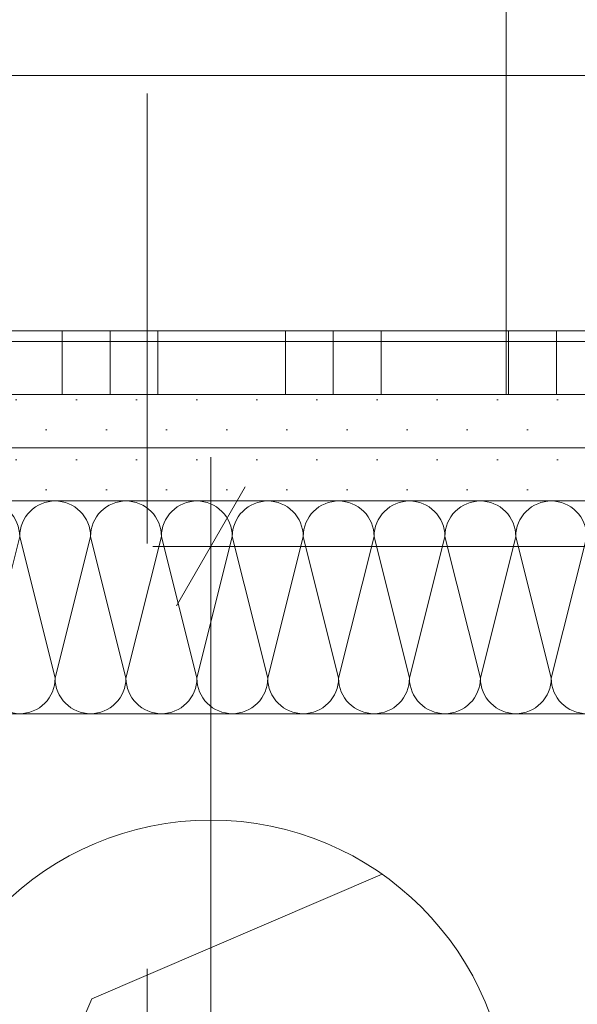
# Model space of a CAD drawing. Header units: metres. Extents: x -3.5 to 65.3, y -10.9 to 16.7.
# Tile 131 of 213: x 43.7 to 43.831, y 3.917 to 4.148. Entities that reach past the tile are written whole.
import ezdxf

# ---------------------------------------------------------------- set-up
doc = ezdxf.new("R2010")
doc.units = ezdxf.units.M
doc.header["$MEASUREMENT"] = 0
doc.linetypes.add('Strichlinie doppelt', pattern=[0.218722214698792, 0.105833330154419, -0.04233333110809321, 0.028222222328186, -0.04233333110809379])
doc.linetypes.add('Wipeout_Contour', pattern=[1, 0, -1])
for name, color, linetype in [('102 - Bemaßung_ Beschriftung.Detail_ Ausschnitt', 7, 'Continuous'), ('451 - Universal.Achsen Raster', 7, 'Continuous'), ('654 - Abdeckung.Wand Belag', 7, 'Continuous'), ('Abbruch_603 - Struktur.Bodenplatte_ Decke Roh', 7, 'Continuous'), ('Neubau_603 - Struktur.Bodenplatte_ Decke Roh', 7, 'Continuous'), ('Neubau_606 - Struktur.Wand Innen Ausbau', 7, 'Continuous'), ('Neubau_650 - Abdeckung.Fußboden Aufbau', 7, 'Continuous')]:
    doc.layers.add(name, color=color, linetype=linetype)
doc.styles.add('ERSTELLTER_STIL_1', font='txt')
doc.linetypes.add('Abbruch 1', pattern='A,0,[1,2022.0244.A_L5A-PL07.12_iB_2.OG Detail - WC ( 3.23 - 3.24 )1.Shx,S=0.0007936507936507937,R=0,X=0,Y=0],-0.1,0', length=0.1)
doc.dimstyles.new('ERSTELLTER_STIL__1', dxfattribs={"dimtxt": 0.04, "dimasz": 0.02128, "dimexe": 0.18, "dimexo": 0.0625, "dimgap": 0, "dimtad": 1, "dimtih": 1, "dimtoh": 1, "dimzin": 0, "dimdsep": 46, "dimtxsty": 'ERSTELLTER_STIL_1', "dimblk": 'ARROWHEAD_2', "dimblk1": 'ARROWHEAD_2', "dimblk2": 'ARROWHEAD_2', "dimcen": 0.09, "dimse1": 1, "dimse2": 1, "dimclrd": 7, "dimclre": 7, "dimclrt": 7, "dimazin": 0, "dimtfac": 1, "dimtdec": 4, "dimtmove": 0, "dimatfit": 3, "dimfxl": 1, "dimtolj": 1, "dimtzin": 0, "dimarcsym": 0})
doc.dimstyles.new('ERSTELLTER_STIL__3', dxfattribs={"dimtxt": 0.04, "dimasz": 0.02128, "dimexe": 0.18, "dimexo": 0.0625, "dimgap": 0, "dimtad": 1, "dimzin": 0, "dimdsep": 46, "dimtxsty": 'ERSTELLTER_STIL_1', "dimblk": 'ARROWHEAD_2', "dimblk1": 'ARROWHEAD_2', "dimblk2": 'ARROWHEAD_2', "dimcen": 0.09, "dimse1": 1, "dimse2": 1, "dimclrd": 7, "dimclre": 7, "dimclrt": 7, "dimazin": 0, "dimtfac": 1, "dimtdec": 4, "dimtmove": 0, "dimatfit": 3, "dimfxl": 1, "dimtolj": 1, "dimtzin": 0, "dimarcsym": 0})
doc.dimstyles.new('ERSTELLTER_STIL__5', dxfattribs={"dimtxt": 0.04, "dimasz": 0.02128, "dimexe": 0.18, "dimexo": 0.0625, "dimgap": 0, "dimtad": 1, "dimtih": 1, "dimtoh": 1, "dimzin": 0, "dimdsep": 46, "dimtxsty": 'ERSTELLTER_STIL_1', "dimblk": 'ARROWHEAD_2', "dimblk1": 'ARROWHEAD_2', "dimblk2": 'ARROWHEAD_2', "dimcen": 0.09, "dimclrd": 7, "dimclre": 7, "dimclrt": 7, "dimazin": 0, "dimtfac": 1, "dimtdec": 4, "dimtmove": 0, "dimatfit": 3, "dimfxl": 1, "dimtolj": 1, "dimtzin": 0, "dimarcsym": 0})
doc.dimstyles.new('ERSTELLTER_STIL__6', dxfattribs={"dimtxt": 0.04, "dimasz": 0.02128, "dimexe": 0.18, "dimexo": 0.0625, "dimgap": 0, "dimtad": 1, "dimzin": 0, "dimdsep": 46, "dimtxsty": 'ERSTELLTER_STIL_1', "dimblk": 'ARROWHEAD_2', "dimblk1": 'ARROWHEAD_2', "dimblk2": 'ARROWHEAD_2', "dimcen": 0.09, "dimclrd": 7, "dimclre": 7, "dimclrt": 7, "dimazin": 0, "dimtfac": 1, "dimtdec": 4, "dimtmove": 0, "dimatfit": 3, "dimfxl": 1, "dimtolj": 1, "dimtzin": 0, "dimarcsym": 0})
pattern_1 = [(45, (0, 0), (-0.007071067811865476, 0.007071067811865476), [0, -0.01])]

# ---------------------------------------------------------------- blocks, each defined once
blk = doc.blocks.new('*X89')
at = {"layer": 'Neubau_606 - Struktur.Wand Innen Ausbau', "color": 7, "linetype": 'Continuous', "lineweight": 5}
for p, q in [((43.70001166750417, 4.0266673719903), (43.69167823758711, 3.993334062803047)), ((43.70001166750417, 4.0266673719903), (43.70834490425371, 3.993334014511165)), ((43.71667833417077, 4.026667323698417), (43.70834490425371, 3.993334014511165)), ((43.71667833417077, 4.026667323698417), (43.7250115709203, 3.993333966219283)), ((43.73334500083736, 4.026667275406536), (43.7250115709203, 3.993333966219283)), ((43.73334500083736, 4.026667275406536), (43.7416782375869, 3.993333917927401)), ((43.75001166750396, 4.026667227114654), (43.7416782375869, 3.993333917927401)), ((43.75001166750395, 4.026667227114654), (43.75834490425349, 3.993333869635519)), ((43.76667833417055, 4.026667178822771), (43.75834490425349, 3.993333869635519)), ((43.76667833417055, 4.026667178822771), (43.77501157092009, 3.993333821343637)), ((43.78334500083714, 4.02666713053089), (43.77501157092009, 3.993333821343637)), ((43.78334500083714, 4.02666713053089), (43.79167823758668, 3.993333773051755)), ((43.80001166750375, 4.026667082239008), (43.79167823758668, 3.993333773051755)), ((43.80001166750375, 4.026667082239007), (43.80834490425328, 3.993333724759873)), ((43.81667833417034, 4.026667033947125), (43.80834490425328, 3.993333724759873)), ((43.81667833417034, 4.026667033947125), (43.82501157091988, 3.993333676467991)), ((43.83334500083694, 4.026666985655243), (43.82501157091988, 3.993333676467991))]:
    blk.add_line(p, q, dxfattribs=at)
for centre, radius, start, end in [((43.69167833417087, 4.02666739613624), 0.008333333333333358, 359.9998339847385, 89.99983398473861), ((43.70834500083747, 4.026667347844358), 0.008333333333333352, 89.99983398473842, 179.9998339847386), ((43.70834500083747, 4.026667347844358), 0.008333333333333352, 359.9998339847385, 89.99983398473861), ((43.72501166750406, 4.026667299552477), 0.008333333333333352, 89.99983398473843, 179.9998339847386), ((43.72501166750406, 4.026667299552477), 0.008333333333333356, 359.9998339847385, 89.99983398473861), ((43.74167833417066, 4.026667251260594), 0.008333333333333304, 89.99983398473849, 179.9998339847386), ((43.74167833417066, 4.026667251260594), 0.008333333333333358, 359.9998339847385, 89.99983398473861), ((43.75834500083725, 4.026667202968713), 0.008333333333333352, 89.99983398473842, 179.9998339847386), ((43.75834500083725, 4.026667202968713), 0.008333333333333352, 359.9998339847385, 89.99983398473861), ((43.77501166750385, 4.026667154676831), 0.008333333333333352, 89.99983398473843, 179.9998339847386), ((43.77501166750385, 4.026667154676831), 0.008333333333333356, 359.9998339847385, 89.99983398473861), ((43.79167833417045, 4.026667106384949), 0.008333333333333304, 89.99983398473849, 179.9998339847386), ((43.79167833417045, 4.026667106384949), 0.008333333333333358, 359.9998339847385, 89.99983398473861), ((43.80834500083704, 4.026667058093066), 0.008333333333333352, 89.99983398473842, 179.9998339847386), ((43.80834500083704, 4.026667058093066), 0.008333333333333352, 359.9998339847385, 89.99983398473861), ((43.82501166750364, 4.026667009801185), 0.008333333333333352, 89.99983398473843, 179.9998339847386), ((43.82501166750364, 4.026667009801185), 0.008333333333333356, 359.9998339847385, 89.99983398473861), ((43.7000115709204, 3.993334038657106), 0.008333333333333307, 179.9998339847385, 269.9998339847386), ((43.70001157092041, 3.993334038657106), 0.008333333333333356, 269.9998339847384, 359.9998339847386), ((43.716678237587, 3.993333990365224), 0.008333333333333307, 179.9998339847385, 269.9998339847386), ((43.716678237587, 3.993333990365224), 0.008333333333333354, 269.9998339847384, 359.9998339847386), ((43.7333449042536, 3.993333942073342), 0.008333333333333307, 179.9998339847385, 269.9998339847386), ((43.7333449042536, 3.993333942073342), 0.008333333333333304, 269.9998339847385, 359.9998339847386), ((43.75001157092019, 3.99333389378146), 0.008333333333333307, 179.9998339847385, 269.9998339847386), ((43.75001157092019, 3.99333389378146), 0.008333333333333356, 269.9998339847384, 359.9998339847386), ((43.76667823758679, 3.993333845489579), 0.008333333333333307, 179.9998339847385, 269.9998339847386), ((43.76667823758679, 3.993333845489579), 0.008333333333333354, 269.9998339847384, 359.9998339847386), ((43.78334490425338, 3.993333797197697), 0.008333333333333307, 179.9998339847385, 269.9998339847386), ((43.78334490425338, 3.993333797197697), 0.008333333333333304, 269.9998339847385, 359.9998339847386), ((43.80001157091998, 3.993333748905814), 0.008333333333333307, 179.9998339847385, 269.9998339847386), ((43.80001157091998, 3.993333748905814), 0.008333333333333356, 269.9998339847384, 359.9998339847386), ((43.81667823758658, 3.993333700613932), 0.008333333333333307, 179.9998339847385, 269.9998339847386), ((43.81667823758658, 3.993333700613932), 0.008333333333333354, 269.9998339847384, 359.9998339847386), ((43.83334490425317, 3.99333365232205), 0.008333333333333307, 179.9998339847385, 269.9998339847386)]:
    blk.add_arc(centre, radius, start, end, dxfattribs=at)
blk = doc.blocks.new('*X160')
at = {"layer": '654 - Abdeckung.Wand Belag', "color": 7, "linetype": 'Continuous', "lineweight": 5}
for p, q in [((43.70999999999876, 4.075001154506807), (43.70999999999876, 4.060001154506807)), ((43.72124999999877, 4.075001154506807), (43.72124999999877, 4.060001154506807)), ((43.73249999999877, 4.075001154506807), (43.73249999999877, 4.060001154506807)), ((43.76249999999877, 4.075001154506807), (43.76249999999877, 4.060001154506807)), ((43.77374999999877, 4.075001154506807), (43.77374999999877, 4.060001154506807)), ((43.78499999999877, 4.075001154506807), (43.78499999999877, 4.060001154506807)), ((43.81499999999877, 4.075001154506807), (43.81499999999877, 4.060001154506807)), ((43.82624999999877, 4.075001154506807), (43.82624999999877, 4.060001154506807)), ((43.67999999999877, 4.072500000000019), (43.73249999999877, 4.072500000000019)), ((43.73249999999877, 4.072500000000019), (43.78499999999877, 4.072500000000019)), ((43.78499999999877, 4.072500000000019), (43.83749999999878, 4.072500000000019))]:
    blk.add_line(p, q, dxfattribs=at)
blk = doc.blocks.new('*D347')
at = {"layer": '102 - Bemaßung_ Beschriftung.Detail_ Ausschnitt', "color": 7, "linetype": 'Continuous', "lineweight": 5}
for p, q in [((44.15598810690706, 3.993083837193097), (44.18398810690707, 3.976918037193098)), ((44.16998810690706, 3.809998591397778), (44.16998810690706, 3.985001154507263)), ((44.15598810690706, 3.818081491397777), (44.18398810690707, 3.801915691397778)), ((44.19098810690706, 3.809998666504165), (44.14898810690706, 3.809998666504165)), ((44.16998810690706, 3.794998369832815), (44.16998810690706, 3.809998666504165))]:
    blk.add_line(p, q, dxfattribs=at)
at = {"layer": '102 - Bemaßung_ Beschriftung.Detail_ Ausschnitt', "color": 7, "lineweight": 5, "insert": (44.16242254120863, 3.857128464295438), "char_height": 0.04, "attachment_point": 7, "rotation": 90, "style": 'ERSTELLTER_STIL_1'}
blk.add_mtext('\\A1;{\\pql;\\fArial|b0|i0|c0|p38;17\\fArial|b0|i0|c0|p38;\\A1{\\H.66x;\\S5^  ;}}', dxfattribs=at)
blk = doc.blocks.new('ARROWHEAD_2')
at = {"color": 0, "linetype": 'Continuous', "lineweight": 0}
for p, q in [((-0.3781315, -0.655), (0.3781315, 0.655)), ((0, 0), (-1, 0))]:
    blk.add_line(p, q, dxfattribs=at)
blk = doc.blocks.new('*D348')
at = {"layer": '102 - Bemaßung_ Beschriftung.Detail_ Ausschnitt', "color": 7, "linetype": 'Continuous', "lineweight": 5}
for p, q in [((44.15598810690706, 4.068081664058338), (44.18398810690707, 4.051915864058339)), ((44.19098810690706, 4.059998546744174), (44.14898810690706, 4.059998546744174)), ((44.16998810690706, 3.985000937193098), (44.16998810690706, 4.059998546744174)), ((44.15598810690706, 3.993083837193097), (44.18398810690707, 3.976918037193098)), ((44.19098810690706, 3.985001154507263), (44.14898810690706, 3.985001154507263)), ((44.16998810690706, 3.809998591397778), (44.16998810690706, 3.985001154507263))]:
    blk.add_line(p, q, dxfattribs=at)
at = {"layer": '102 - Bemaßung_ Beschriftung.Detail_ Ausschnitt', "color": 7, "lineweight": 5, "insert": (44.16242254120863, 3.997305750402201), "char_height": 0.04, "attachment_point": 7, "rotation": 90, "style": 'ERSTELLTER_STIL_1'}
blk.add_mtext('\\A1;{\\pql;\\fArial|b0|i0|c0|p38;7\\fArial|b0|i0|c0|p38;\\A1{\\H.66x;\\S5^  ;}}', dxfattribs=at)
at = {"color": 254, "linetype": 'Wipeout_Contour', "lineweight": 0, "ltscale": 177.3106325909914}
blk.add_wipeout([(44.16948810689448, 3.9898057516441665), (44.16948810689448, 4.055193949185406), (44.1144881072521, 4.055193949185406), (44.1144881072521, 3.9898057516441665)], dxfattribs=at).dxf.layer = '102 - Bemaßung_ Beschriftung.Detail_ Ausschnitt'
blk = doc.blocks.new('*D444')
at = {"layer": '102 - Bemaßung_ Beschriftung.Detail_ Ausschnitt', "color": 7, "linetype": 'Continuous', "lineweight": 5}
for p, q in [((43.74498899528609, 3.889997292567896), (43.74498899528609, 4.045328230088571)), ((47.27, 4.003328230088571), (47.27, 4.045328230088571)), ((43.75307189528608, 4.038328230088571), (43.73690609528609, 4.010328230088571)), ((47.27808289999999, 4.038328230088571), (47.2619171, 4.010328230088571)), ((43.73129699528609, 4.024328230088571), (43.74498899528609, 4.024328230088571)), ((43.74498899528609, 4.024328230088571), (47.27, 4.024328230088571))]:
    blk.add_line(p, q, dxfattribs=at)
at = {"color": 254, "linetype": 'Wipeout_Contour', "lineweight": 0, "ltscale": 182.7608518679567}
blk.add_wipeout([(45.43676609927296, 4.024828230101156), (45.57822290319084, 4.024828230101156), (45.57822290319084, 4.079828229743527), (45.43676609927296, 4.079828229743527)], dxfattribs=at).dxf.layer = '102 - Bemaßung_ Beschriftung.Detail_ Ausschnitt'
at = {"layer": '102 - Bemaßung_ Beschriftung.Detail_ Ausschnitt', "color": 7, "lineweight": 5, "insert": (45.44426610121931, 4.024565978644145), "char_height": 0.04, "attachment_point": 7, "style": 'ERSTELLTER_STIL_1'}
blk.add_mtext('\\A1;{\\pql;\\fArial|b0|i0|c0|p38;3,52\\fArial|b0|i0|c0|p38;\\A1{\\H.66x;\\S5^  ;}}', dxfattribs=at)
blk = doc.blocks.new('*D447')
at = {"layer": '102 - Bemaßung_ Beschriftung.Detail_ Ausschnitt', "color": 7, "linetype": 'Continuous', "lineweight": 5}
for p, q in [((43.74498906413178, 3.744061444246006), (43.74498906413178, 3.889997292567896)), ((47.27, 3.744061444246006), (47.27, 3.786061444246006)), ((43.75307189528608, 3.779061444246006), (43.73690609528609, 3.751061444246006)), ((47.27808289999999, 3.779061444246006), (47.2619171, 3.751061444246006)), ((40.16499818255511, 3.765061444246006), (43.74498906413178, 3.765061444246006)), ((43.74498899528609, 3.765061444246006), (47.27, 3.765061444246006))]:
    blk.add_line(p, q, dxfattribs=at)
at = {"color": 254, "linetype": 'Wipeout_Contour', "lineweight": 0, "ltscale": 182.6718174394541}
blk.add_wipeout([(45.43676609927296, 3.7655614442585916), (45.57822290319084, 3.7655614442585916), (45.57822290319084, 3.820561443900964), (45.43676609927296, 3.820561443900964)], dxfattribs=at).dxf.layer = '102 - Bemaßung_ Beschriftung.Detail_ Ausschnitt'
at = {"layer": '102 - Bemaßung_ Beschriftung.Detail_ Ausschnitt', "color": 7, "lineweight": 5, "insert": (45.44426610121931, 3.765299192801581), "char_height": 0.04, "attachment_point": 7, "style": 'ERSTELLTER_STIL_1'}
blk.add_mtext('\\A1;{\\pql;\\fArial|b0|i0|c0|p38;3,52\\fArial|b0|i0|c0|p38;\\A1{\\H.66x;\\S5^  ;}}', dxfattribs=at)
blk = doc.blocks.new('*D454')
at = {"layer": '102 - Bemaßung_ Beschriftung.Detail_ Ausschnitt', "color": 7, "linetype": 'Continuous', "lineweight": 5}
for p, q in [((43.46495568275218, 4.068084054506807), (43.49295568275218, 4.051918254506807)), ((44.3699881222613, 4.060001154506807), (43.45795568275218, 4.060001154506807)), ((43.47895568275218, 3.719998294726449), (43.47895568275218, 4.060001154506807)), ((43.46495568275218, 3.728081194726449), (43.49295568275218, 3.711915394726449)), ((43.96498963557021, 3.719998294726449), (43.45795568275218, 3.719998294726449))]:
    blk.add_line(p, q, dxfattribs=at)
at = {"color": 254, "linetype": 'Wipeout_Contour', "lineweight": 0, "ltscale": 174.5102084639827}
blk.add_wipeout([(43.47845568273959, 3.85214532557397), (43.47845568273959, 3.927854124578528), (43.42345568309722, 3.927854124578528), (43.42345568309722, 3.85214532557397)], dxfattribs=at).dxf.layer = '102 - Bemaßung_ Beschriftung.Detail_ Ausschnitt'
at = {"layer": '102 - Bemaßung_ Beschriftung.Detail_ Ausschnitt', "color": 7, "lineweight": 5, "insert": (43.47095568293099, 3.859645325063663), "char_height": 0.04, "attachment_point": 7, "rotation": 90, "style": 'ERSTELLTER_STIL_1'}
blk.add_mtext('\\A1;{\\pql;\\fArial|b0|i0|c0|p38;34}', dxfattribs=at)
blk = doc.blocks.new('*D455')
at = {"layer": '102 - Bemaßung_ Beschriftung.Detail_ Ausschnitt', "color": 7, "linetype": 'Continuous', "lineweight": 5}
for p, q in [((43.47895568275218, 5.76), (43.47895568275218, 5.773692)), ((43.49295568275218, 5.7519171), (43.46495568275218, 5.7680829)), ((43.49995568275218, 5.76), (43.45795568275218, 5.76)), ((43.47895568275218, 4.060001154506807), (43.47895568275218, 5.76)), ((43.46495568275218, 4.068084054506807), (43.49295568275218, 4.051918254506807)), ((44.3699881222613, 4.060001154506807), (43.45795568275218, 4.060001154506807))]:
    blk.add_line(p, q, dxfattribs=at)
at = {"color": 254, "linetype": 'Wipeout_Contour', "lineweight": 0, "ltscale": 174.9211248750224}
blk.add_wipeout([(43.47845568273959, 4.849288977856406), (43.47845568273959, 4.970712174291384), (43.42345568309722, 4.970712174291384), (43.42345568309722, 4.849288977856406)], dxfattribs=at).dxf.layer = '102 - Bemaßung_ Beschriftung.Detail_ Ausschnitt'
at = {"layer": '102 - Bemaßung_ Beschriftung.Detail_ Ausschnitt', "color": 7, "lineweight": 5, "insert": (43.47095568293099, 4.85678897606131), "char_height": 0.04, "attachment_point": 7, "rotation": 90, "style": 'ERSTELLTER_STIL_1'}
blk.add_mtext('\\A1;{\\pql;\\fArial|b0|i0|c0|p38;1,70}', dxfattribs=at)
blk = doc.blocks.new('*D467')
at = {"layer": '102 - Bemaßung_ Beschriftung.Detail_ Ausschnitt', "color": 7, "linetype": 'Continuous', "lineweight": 5}
for p, q in [((43.89794407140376, 5.7680829), (43.92594407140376, 5.7519171)), ((43.93294407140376, 5.76), (43.89094407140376, 5.76)), ((43.91194407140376, 3.889997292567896), (43.91194407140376, 5.76)), ((43.89794407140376, 3.898080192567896), (43.92594407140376, 3.881914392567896)), ((43.93294407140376, 3.889997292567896), (43.74498899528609, 3.889997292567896))]:
    blk.add_line(p, q, dxfattribs=at)
at = {"color": 254, "linetype": 'Wipeout_Contour', "lineweight": 0, "ltscale": 176.6046549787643}
blk.add_wipeout([(43.91144407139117, 4.764287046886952), (43.91144407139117, 4.885710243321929), (43.8564440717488, 4.885710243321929), (43.8564440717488, 4.764287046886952)], dxfattribs=at).dxf.layer = '102 - Bemaßung_ Beschriftung.Detail_ Ausschnitt'
at = {"layer": '102 - Bemaßung_ Beschriftung.Detail_ Ausschnitt', "color": 7, "lineweight": 5, "insert": (43.90394407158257, 4.771787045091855), "char_height": 0.04, "attachment_point": 7, "rotation": 90, "style": 'ERSTELLTER_STIL_1'}
blk.add_mtext('\\A1;{\\pql;\\fArial|b0|i0|c0|p38;1,87}', dxfattribs=at)
blk = doc.blocks.new('*D469')
at = {"layer": '102 - Bemaßung_ Beschriftung.Detail_ Ausschnitt', "color": 7, "linetype": 'Continuous', "lineweight": 5}
for p, q in [((43.54498819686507, 4.113998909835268), (43.54498819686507, 4.155998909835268)), ((44.3699881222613, 4.113998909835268), (44.3699881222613, 4.155998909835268)), ((43.55307109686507, 4.148998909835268), (43.53690529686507, 4.120998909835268)), ((44.3780710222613, 4.148998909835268), (44.3619052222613, 4.120998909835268)), ((43.53129619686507, 4.134998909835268), (43.54498819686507, 4.134998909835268)), ((43.54498819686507, 4.134998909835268), (44.3699881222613, 4.134998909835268))]:
    blk.add_line(p, q, dxfattribs=at)
at = {"layer": '102 - Bemaßung_ Beschriftung.Detail_ Ausschnitt', "color": 7, "lineweight": 5, "insert": (43.91711685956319, 4.142340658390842), "char_height": 0.04, "attachment_point": 7, "style": 'ERSTELLTER_STIL_1'}
blk.add_mtext('\\A1;{\\pql;\\fArial|b0|i0|c0|p38;82\\fArial|b0|i0|c0|p38;\\A1{\\H.66x;\\S5^  ;}}', dxfattribs=at)
at = {"color": 254, "linetype": 'Wipeout_Contour', "lineweight": 0, "ltscale": 176.627746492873}
blk.add_wipeout([(43.9096168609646, 4.135498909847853), (44.00535945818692, 4.135498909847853), (44.00535945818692, 4.190498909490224), (43.9096168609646, 4.190498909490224)], dxfattribs=at).dxf.layer = '102 - Bemaßung_ Beschriftung.Detail_ Ausschnitt'

msp = doc.modelspace()

# ---------------------------------------------------------------- hatches: boundary and pattern name
at = {"layer": 'Neubau_606 - Struktur.Wand Innen Ausbau', "linetype": 'Continuous', "lineweight": 0, "true_color": 0x000000}
h = msp.add_hatch(dxfattribs=at)
h.set_pattern_fill('Gips_0001', color=18, style=0, pattern_type=2)
h.set_pattern_definition(pattern_1)
h.paths.add_polyline_path([(43.5574879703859, 4.047501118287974), (44.36998812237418, 4.047498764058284), (44.36998812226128, 4.059998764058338), (43.55748796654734, 4.060001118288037)])
h = msp.add_hatch(dxfattribs=at)
h.set_pattern_fill('Gips_0001', color=18, style=0, pattern_type=2)
h.set_pattern_definition(pattern_1)
h.paths.add_polyline_path([(43.56998797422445, 4.035001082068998), (44.38248812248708, 4.034998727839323), (44.38248812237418, 4.047498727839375), (43.5699879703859, 4.047501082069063)])
at = {"layer": 'Neubau_650 - Abdeckung.Fußboden Aufbau', "linetype": 'Continuous', "lineweight": 13, "true_color": 0xafafaf}
h = msp.add_hatch(dxfattribs=at)
h.set_pattern_fill('Raster_60x60_Fuge_2mm_0001', color=253, style=0, pattern_type=2)
h.set_pattern_definition([(0, (42.60998891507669, 4.910000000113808), (0, 0.602), []), (90, (42.60998891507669, 4.910000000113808), (-0.602, 0), [])])
h.paths.add_polyline_path([(44.36998810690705, 5.759999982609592), (42.22498899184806, 5.759999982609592), (42.22498899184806, 3.934998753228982), (43.54498810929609, 3.934998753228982), (43.54498812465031, 4.0600011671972), (44.36998812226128, 4.0600011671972)])

# ---------------------------------------------------------------- linework, layer by layer
at = {"layer": '654 - Abdeckung.Wand Belag', "color": 7, "linetype": 'Continuous', "lineweight": 5, "flags": 128}
for points in [[(44.3549881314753, 4.075001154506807), (43.54498820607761, 4.075001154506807)], [(43.54498819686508, 4.060001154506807), (44.35498812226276, 4.060001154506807)]]:
    msp.add_lwpolyline(points, dxfattribs=at)
at = {"layer": 'Abbruch_603 - Struktur.Bodenplatte_ Decke Roh', "color": 7, "linetype": 'Abbruch 1', "lineweight": 18}
for centre, radius, start, end in [((43.74498899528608, 3.889997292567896), 0.07000000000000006, 90, 180), ((43.74498899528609, 3.8899972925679), 0.06999999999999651, 0, 90)]:
    msp.add_arc(centre, radius, start, end, dxfattribs=at)
at = {"layer": 'Neubau_603 - Struktur.Bodenplatte_ Decke Roh', "color": 1, "linetype": 'Continuous', "lineweight": 5}
for p, q in [((43.71698899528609, 3.917997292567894), (43.78525732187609, 3.947255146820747)), ((43.68773114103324, 3.849728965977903), (43.71698899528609, 3.917997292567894))]:
    msp.add_line(p, q, dxfattribs=at)
at = {"layer": 'Neubau_606 - Struktur.Wand Innen Ausbau', "color": 1, "linetype": 'Continuous', "lineweight": 5}
for p, q in [((44.38248812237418, 4.047498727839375), (43.5699879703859, 4.047501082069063)), ((44.38248812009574, 4.034998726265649), (43.61998797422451, 4.035000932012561))]:
    msp.add_line(p, q, dxfattribs=at)
at = {"layer": 'Neubau_606 - Struktur.Wand Innen Ausbau', "color": 1, "linetype": 'Continuous', "lineweight": 5, "flags": 128}
for points in [[(44.36998812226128, 4.059998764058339), (43.55748796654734, 4.060001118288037)], [(43.61998798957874, 3.985000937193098), (44.39498812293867, 3.984998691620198)]]:
    msp.add_lwpolyline(points, dxfattribs=at)
at = {"layer": 'Neubau_650 - Abdeckung.Fußboden Aufbau', "color": 1, "linetype": 'Continuous', "lineweight": 13, "flags": 128}
msp.add_lwpolyline([(44.36998810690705, 5.759999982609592), (44.36998812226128, 4.0600011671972), (43.54498812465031, 4.0600011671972), (43.54498810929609, 3.934998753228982), (43.20998892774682, 3.934998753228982)], dxfattribs=at)

# ---------------------------------------------------------------- block references
at = {"layer": '654 - Abdeckung.Wand Belag', "color": 7, "lineweight": 5}
msp.add_blockref('*X160', (0, 0), dxfattribs=at)
at = {"layer": 'Neubau_606 - Struktur.Wand Innen Ausbau', "color": 1, "lineweight": 13}
msp.add_blockref('*X89', (0, 0), dxfattribs=at)

# ---------------------------------------------------------------- dimensions: what is measured, and where the dimension line sits
at = {"layer": '102 - Bemaßung_ Beschriftung.Detail_ Ausschnitt', "color": 7, "linetype": 'Continuous', "lineweight": 5}
dim = msp.add_linear_dim(base=(44.16998810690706, 3.985000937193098), p1=(43.56998804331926, 3.809998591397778), p2=(43.61998798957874, 3.985000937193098), angle=90, dimstyle='ERSTELLTER_STIL__3', dxfattribs=at)
dim.commit()
dim.dimension.update_dxf_attribs({"geometry": '*D347', "text_midpoint": (44.14198810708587, 3.941646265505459), "dimtype": 160, "text_rotation": 90})

# ---------------------------------------------------------------- next in the draw order: dimensions: what is measured, and where the dimension line sits
dim = msp.add_linear_dim(base=(44.16998810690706, 4.059998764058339), p1=(43.61998798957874, 3.985000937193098), p2=(44.36998812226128, 4.059998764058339), angle=90, dimstyle='ERSTELLTER_STIL__3', dxfattribs=at)
dim.commit()
dim.dimension.update_dxf_attribs({"geometry": '*D348', "text_midpoint": (44.14198810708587, 4.066576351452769), "dimtype": 160, "text_rotation": 90})

# ---------------------------------------------------------------- next in the draw order: dimensions: what is measured, and where the dimension line sits
dim = msp.add_linear_dim(base=(47.27, 4.024328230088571), p1=(43.74498899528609, 3.889997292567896), p2=(47.27, 2.978955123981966), dimstyle='ERSTELLTER_STIL__5', dxfattribs=at)
dim.commit()
dim.dimension.update_dxf_attribs({"geometry": '*D444', "text_midpoint": (45.55024269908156, 4.052328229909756), "dimtype": 160})

# ---------------------------------------------------------------- next in the draw order: dimensions: what is measured, and where the dimension line sits
dim = msp.add_linear_dim(base=(47.27, 3.765061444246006), p1=(43.74498899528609, 3.889997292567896), p2=(47.27, 2.978955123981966), dimstyle='ERSTELLTER_STIL__5', dxfattribs=at)
dim.commit()
dim.dimension.update_dxf_attribs({"geometry": '*D447', "text_midpoint": (45.55024269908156, 3.793061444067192), "dimtype": 160})

# ---------------------------------------------------------------- next in the draw order: dimensions: what is measured, and where the dimension line sits
dim = msp.add_linear_dim(base=(43.47895568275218, 4.060001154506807), p1=(43.96498963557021, 3.719998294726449), p2=(44.3699881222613, 4.060001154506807), angle=90, dimstyle='ERSTELLTER_STIL__6', dxfattribs=at)
dim.commit()
dim.dimension.update_dxf_attribs({"geometry": '*D454', "text_midpoint": (43.45095568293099, 3.890139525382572), "dimtype": 160, "text_rotation": 90})

# ---------------------------------------------------------------- next in the draw order: dimensions: what is measured, and where the dimension line sits
dim = msp.add_linear_dim(base=(43.47895568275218, 5.76), p1=(44.3699881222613, 4.060001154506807), p2=(43.72998899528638, 5.76), angle=90, dimstyle='ERSTELLTER_STIL__6', dxfattribs=at)
dim.commit()
dim.dimension.update_dxf_attribs({"geometry": '*D455', "text_midpoint": (43.45095568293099, 4.908741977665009), "dimtype": 160, "text_rotation": 90})

# ---------------------------------------------------------------- next in the draw order: linework, layer by layer
at = {"layer": '451 - Universal.Achsen Raster', "color": 160, "linetype": 'Strichlinie doppelt', "lineweight": 9, "true_color": 0x3232ff}
msp.add_line((43.72998899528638, -10.58500000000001), (43.72998899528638, 16.355), dxfattribs=at)

# ---------------------------------------------------------------- next in the draw order: dimensions: what is measured, and where the dimension line sits
at = {"layer": '102 - Bemaßung_ Beschriftung.Detail_ Ausschnitt', "color": 7, "linetype": 'Continuous', "lineweight": 5}
dim = msp.add_linear_dim(base=(43.91194407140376, 5.76), p1=(43.74498899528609, 3.889997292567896), p2=(43.72998899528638, 5.76), angle=90, dimstyle='ERSTELLTER_STIL__6', dxfattribs=at)
dim.commit()
dim.dimension.update_dxf_attribs({"geometry": '*D467', "text_midpoint": (43.88394407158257, 4.823740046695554), "dimtype": 160, "text_rotation": 90})

# ---------------------------------------------------------------- next in the draw order: dimensions: what is measured, and where the dimension line sits
dim = msp.add_linear_dim(base=(44.3699881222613, 4.134998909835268), p1=(43.54498819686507, 4.060001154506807), p2=(44.3699881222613, 4.060001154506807), dimstyle='ERSTELLTER_STIL__1', dxfattribs=at)
dim.commit()
dim.dimension.update_dxf_attribs({"geometry": '*D469', "text_midpoint": (44.00163466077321, 4.162998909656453), "dimtype": 160})

doc.saveas('drawing.dxf')
